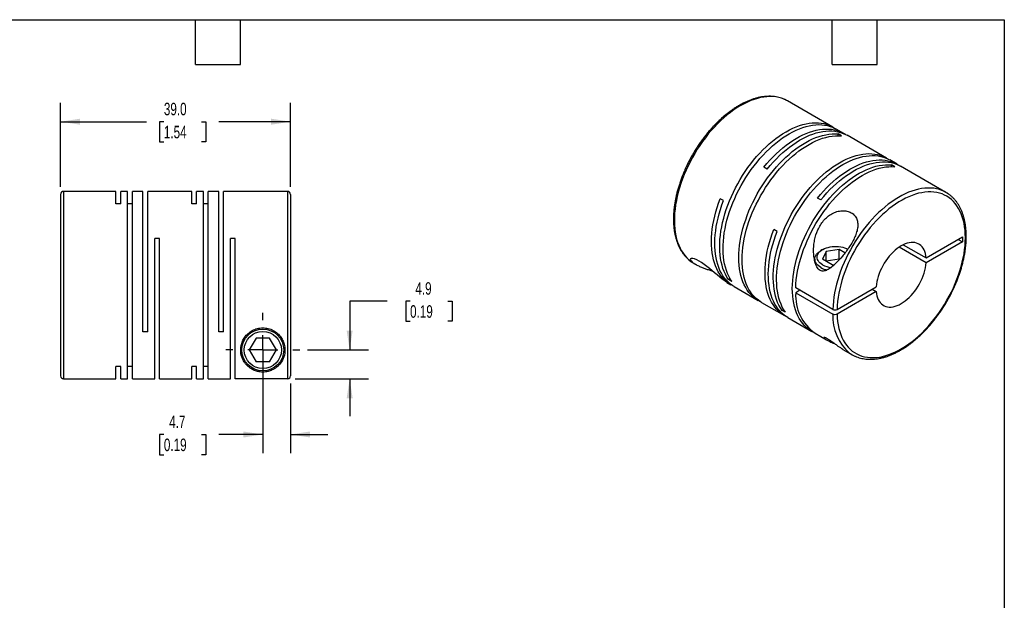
# Model space of a CAD drawing. Header units: millimetres. Extents: x 6 to 273, y 6 to 210.
# Tile 3 of 3: x 106 to 273, y 111 to 210. Entities that reach past the tile are written whole.
import ezdxf

# ---------------------------------------------------------------- set-up
doc = ezdxf.new("R2010")
doc.units = ezdxf.units.MM
doc.linetypes.add('SLD-Center', pattern=[19.05, 15.24, -1.27, 1.27, -1.27])
doc.linetypes.add('SLD-Solid', pattern=[0])
doc.layers.add('CENTER', color=40, linetype='SLD-Center')
doc.layers.add('DIMENSIONS', color=140, linetype='SLD-Solid', lineweight=25)
doc.layers.add('TEXT', color=140, linetype='SLD-Solid', lineweight=25)
doc.styles.add('SLDTEXTSTYLE0', font='TXT', dxfattribs={"width": 0.7})
doc.dimstyles.new('SLDDIMSTYLE0', dxfattribs={"dimtxt": 2.158008, "dimasz": 3.302, "dimexe": 0, "dimexo": 0.0625, "dimgap": 0.539502, "dimtad": 0, "dimtih": 1, "dimtoh": 1, "dimdec": 1, "dimrnd": 1e-09, "dimzin": 12, "dimdsep": 46, "dimtxsty": 'SLDTEXTSTYLE0', "dimsah": 1, "dimcen": 0.09, "dimadec": 0, "dimazin": 3, "dimtfac": 1, "dimtdec": 1, "dimtmove": 0, "dimatfit": 0, "dimfxl": 0, "dimfrac": 2, "dimtolj": 1, "dimtzin": 12, "dimarcsym": 0})
doc.dimstyles.new('SLDDIMSTYLE4', dxfattribs={"dimtxt": 2.158008, "dimasz": 3.302, "dimexe": 0, "dimexo": 0.0625, "dimgap": 0.539502, "dimtad": 0, "dimtih": 1, "dimtoh": 1, "dimdec": 1, "dimrnd": 1e-09, "dimzin": 4, "dimdsep": 46, "dimtxsty": 'SLDTEXTSTYLE0', "dimsah": 1, "dimcen": 0.09, "dimadec": 0, "dimazin": 1, "dimtfac": 1, "dimtdec": 1, "dimtofl": 0, "dimtmove": 0, "dimatfit": 3, "dimfxl": 0, "dimfrac": 2, "dimtolj": 1, "dimtzin": 12, "dimarcsym": 0})

# ---------------------------------------------------------------- blocks, each defined once
blk = doc.blocks.new('_D_5')
at = {"layer": 'DIMENSIONS'}
for p, q in [((147.3, 152.24), (147.3, 135.99)), ((152, 147.85), (152, 135.99)), ((130.52, 139.17), (129.79, 139.17)), ((129.79, 139.17), (129.79, 135.74)), ((136.93, 139.17), (137.66, 139.17)), ((137.66, 139.17), (137.66, 135.74)), ((147.3, 139.17), (139.86, 139.17)), ((152, 139.17), (158.35, 139.17)), ((129.79, 135.74), (130.52, 135.74)), ((137.66, 135.74), (136.93, 135.74))]:
    blk.add_line(p, q, dxfattribs=at)
for points in [[(147.3, 139.17), (144, 139.68), (144, 138.66)], [(152, 139.17), (155.31, 138.66), (155.31, 139.68)]]:
    blk.add_solid(points, dxfattribs=at)
at = {"layer": 'DIMENSIONS', "char_height": 2.117, "attachment_point": 1, "style": 'SLDTEXTSTYLE0'}
for s, insert in [('4.7', (131.42, 142.38)), ('0.19', (130.52, 138.47))]:
    blk.add_mtext(s, dxfattribs=dict(at, insert=insert))
blk = doc.blocks.new('_D_6')
at = {"layer": 'DIMENSIONS'}
for p, q in [((168.38, 161.8), (162.03, 161.8)), ((162.03, 161.8), (162.03, 153.51)), ((172.27, 161.8), (171.55, 161.8)), ((171.55, 161.8), (171.55, 158.37)), ((178.69, 161.8), (179.41, 161.8)), ((179.41, 161.8), (179.41, 158.37)), ((171.55, 158.37), (172.27, 158.37)), ((179.41, 158.37), (178.69, 158.37)), ((154.86, 153.51), (165.21, 153.51)), ((152.77, 148.62), (165.21, 148.62)), ((162.03, 148.62), (162.03, 142.27))]:
    blk.add_line(p, q, dxfattribs=at)
for points in [[(162.03, 153.51), (162.54, 156.81), (161.52, 156.81)], [(162.03, 148.62), (161.52, 145.31), (162.54, 145.31)]]:
    blk.add_solid(points, dxfattribs=at)
at = {"layer": 'DIMENSIONS', "char_height": 2.117, "attachment_point": 1, "style": 'SLDTEXTSTYLE0'}
for s, insert in [('4.9', (173.17, 165.01)), ('0.19', (172.27, 161.1))]:
    blk.add_mtext(s, dxfattribs=dict(at, insert=insert))
blk = doc.blocks.new('_D_7')
at = {"layer": 'DIMENSIONS'}
for p, q in [((113, 181.18), (113, 195.42)), ((152, 181.18), (152, 195.42)), ((113, 192.24), (127.59, 192.24)), ((130.52, 192.24), (129.79, 192.24)), ((129.79, 192.24), (129.79, 188.81)), ((136.93, 192.24), (137.66, 192.24)), ((137.66, 192.24), (137.66, 188.81)), ((152, 192.24), (139.86, 192.24)), ((129.79, 188.81), (130.52, 188.81)), ((137.66, 188.81), (136.93, 188.81))]:
    blk.add_line(p, q, dxfattribs=at)
for points in [[(113, 192.24), (116.31, 191.73), (116.31, 192.75)], [(152, 192.24), (148.7, 192.75), (148.7, 191.73)]]:
    blk.add_solid(points, dxfattribs=at)
at = {"layer": 'DIMENSIONS', "char_height": 2.117, "attachment_point": 1, "style": 'SLDTEXTSTYLE0'}
for s, insert in [('39.0', (130.52, 195.45)), ('1.54', (130.52, 191.54))]:
    blk.add_mtext(s, dxfattribs=dict(at, insert=insert))
blk = doc.blocks.new('SW_CENTERMARKSYMBOL_2')
at = {"layer": 'CENTER', "color": 0}
for p, q in [((0, 5.08), (0, 6.29)), ((0, 0), (0, 2.54)), ((-5.08, 0), (-6.29, 0)), ((0, 0), (-2.54, 0)), ((0, 0), (0, -2.54)), ((0, 0), (2.54, 0)), ((5.08, 0), (6.29, 0)), ((0, -5.08), (0, -6.29))]:
    blk.add_line(p, q, dxfattribs=at)

msp = doc.modelspace()

# ---------------------------------------------------------------- linework, layer by layer
for p, q in [((243.98, 191.32), (236.28, 195.76)), ((245.82, 190.26), (244.54, 190.99)), ((245.42, 189.85), (244.85, 190.17)), ((244.85, 189.87), (244.85, 190.17)), ((253.06, 186.08), (246.38, 189.93)), ((254.9, 185.02), (253.62, 185.75)), ((232.85, 184.2), (232.28, 184.53)), ((254.5, 184.6), (253.93, 184.93)), ((253.93, 184.63), (253.93, 184.93)), ((263.16, 180.25), (255.46, 184.69)), ((122.4, 180.41), (113.5, 180.41)), ((113.5, 180.41), (113.5, 148.61)), ((122.4, 178.31), (122.4, 180.41)), ((124.38, 180.41), (123.2, 180.41)), ((123.2, 178.31), (123.2, 180.41)), ((124.38, 148.61), (124.38, 180.41)), ((126.98, 180.41), (125.18, 180.41)), ((125.18, 148.61), (125.18, 180.41)), ((126.98, 156.61), (126.98, 180.41)), ((135.24, 180.41), (127.78, 180.41)), ((127.78, 156.61), (127.78, 180.41)), ((135.24, 178.31), (135.24, 180.41)), ((137.22, 180.41), (136.04, 180.41)), ((136.04, 178.31), (136.04, 180.41)), ((137.22, 148.61), (137.22, 180.41)), ((139.82, 180.41), (138.02, 180.41)), ((138.02, 148.61), (138.02, 180.41)), ((139.82, 156.61), (139.82, 180.41)), ((151.5, 180.41), (140.62, 180.41)), ((140.62, 156.61), (140.62, 180.41)), ((151.5, 180.41), (151.5, 148.62)), ((113, 179.91), (113, 149.11)), ((152, 179.91), (152, 149.12)), ((225.44, 178.85), (224.87, 179.18)), ((241.93, 178.96), (241.36, 179.29)), ((123.2, 178.31), (122.4, 178.31)), ((125.18, 178.31), (124.38, 178.31)), ((136.04, 178.31), (135.24, 178.31)), ((138.02, 178.31), (137.22, 178.31)), ((234.52, 173.61), (233.95, 173.93)), ((129.76, 172.41), (128.96, 172.41)), ((128.96, 148.61), (128.96, 172.41)), ((129.76, 148.61), (129.76, 172.41)), ((142.6, 172.41), (141.8, 172.41)), ((141.8, 148.61), (141.8, 172.41)), ((142.6, 148.62), (142.6, 172.41)), ((259.79, 169.12), (265.95, 172.68)), ((265.25, 172.28), (265.95, 171.87)), ((265.95, 172.68), (265.95, 171.87)), ((242.23, 170.54), (241.95, 170.38)), ((245.06, 170.54), (242.82, 170.2)), ((246.03, 169.98), (245.06, 170.54)), ((245.06, 168.91), (245.06, 170.54)), ((259.79, 168.31), (255.2, 170.95)), ((255.91, 171.36), (259.79, 169.12)), ((265.95, 171.87), (259.79, 168.31)), ((240.91, 168.93), (240.91, 168.58)), ((242.82, 170.2), (242.23, 168.91)), ((243.86, 167.97), (242.23, 168.91)), ((242.82, 168.57), (242.82, 170.2)), ((245.06, 168.91), (242.83, 168.57)), ((245.11, 168.88), (245.06, 168.91)), ((220.39, 168.22), (220.72, 168.03)), ((243.86, 167.97), (244.29, 168.03)), ((226.27, 165.47), (226.53, 165.62)), ((226.84, 165.14), (226.27, 165.47)), ((226, 164.98), (226.68, 164.59)), ((227.25, 164.26), (231.32, 161.91)), ((243.97, 160.4), (237.67, 164.03)), ((244.68, 160.4), (251.33, 164.24)), ((250.62, 163.83), (251.33, 163.43)), ((238.38, 163.63), (237.67, 163.22)), ((237.67, 163.22), (243.97, 159.58)), ((251.33, 163.43), (244.68, 159.58)), ((231.88, 161.58), (235.76, 159.35)), ((235.35, 160.23), (235.61, 160.38)), ((235.92, 159.9), (235.35, 160.23)), ((236.32, 159.02), (240.4, 156.67)), ((127.78, 156.61), (126.98, 156.61)), ((140.62, 156.61), (139.82, 156.61)), ((146.15, 155.51), (145, 153.51)), ((148.46, 155.51), (146.15, 155.51)), ((149.61, 153.51), (148.46, 155.51)), ((240.96, 156.34), (242.89, 155.23)), ((145, 153.51), (146.15, 151.51)), ((148.46, 151.51), (149.61, 153.51)), ((245.69, 153.61), (247.26, 152.71)), ((123.2, 150.71), (122.4, 150.71)), ((122.4, 148.61), (122.4, 150.71)), ((123.2, 148.61), (123.2, 150.71)), ((125.18, 150.71), (124.38, 150.71)), ((136.04, 150.71), (135.24, 150.71)), ((135.24, 148.61), (135.24, 150.71)), ((136.04, 148.61), (136.04, 150.71)), ((138.02, 150.71), (137.22, 150.71)), ((148.46, 151.51), (146.15, 151.51)), ((151.5, 148.62), (142.6, 148.62)), ((113.5, 148.61), (122.4, 148.61)), ((123.2, 148.61), (124.38, 148.61)), ((125.18, 148.61), (128.96, 148.61)), ((129.76, 148.61), (135.24, 148.61)), ((136.04, 148.61), (137.22, 148.61)), ((138.02, 148.61), (141.8, 148.61))]:
    msp.add_line(p, q)
at = {"flags": 128}
for points in [[(235.84, 195.99), (235.7, 196.05), (235.25, 196.22), (234.79, 196.35), (234.32, 196.44), (233.82, 196.49), (233.32, 196.51), (232.8, 196.48), (232.26, 196.42), (231.72, 196.33), (231.17, 196.19), (230.61, 196.02), (230.05, 195.81), (229.48, 195.57), (228.91, 195.29), (228.34, 194.97), (227.76, 194.63), (227.19, 194.25), (226.62, 193.83), (226.06, 193.39), (225.5, 192.92), (224.95, 192.42), (224.41, 191.89), (223.88, 191.33), (223.36, 190.76), (222.85, 190.16), (222.36, 189.53), (221.88, 188.89), (221.42, 188.23), (220.97, 187.56), (220.55, 186.86), (220.15, 186.16), (219.77, 185.45), (219.41, 184.72), (219.07, 183.99), (218.76, 183.26), (218.47, 182.52), (218.21, 181.78), (217.97, 181.04), (217.76, 180.3), (217.58, 179.57), (217.43, 178.85), (217.3, 178.13), (217.21, 177.42), (217.14, 176.72), (217.1, 176.04), (217.09, 175.37), (217.11, 174.72), (217.16, 174.09), (217.24, 173.48), (217.35, 172.89), (217.48, 172.33), (217.65, 171.79), (217.84, 171.28), (218.06, 170.79), (218.3, 170.34), (218.58, 169.91), (218.87, 169.52), (219.2, 169.15), (219.54, 168.83), (219.91, 168.53), (219.97, 168.49)], [(236.28, 195.76), (236.12, 195.85), (235.84, 195.99)], [(226.27, 165.47), (226, 165.89), (225.75, 166.35), (225.53, 166.83), (225.34, 167.35), (225.18, 167.89), (225.04, 168.45), (224.93, 169.04), (224.86, 169.65), (224.81, 170.28), (224.79, 170.93), (224.8, 171.6), (224.83, 172.28), (224.9, 172.98), (225, 173.68), (225.12, 174.4), (225.27, 175.13), (225.46, 175.86), (225.66, 176.6), (225.9, 177.34), (226.16, 178.08), (226.45, 178.82), (226.76, 179.55), (227.1, 180.28), (227.46, 181), (227.84, 181.72), (228.24, 182.42), (228.67, 183.11), (229.11, 183.79), (229.57, 184.45), (230.05, 185.09), (230.54, 185.71), (231.05, 186.31), (231.57, 186.89), (232.1, 187.45), (232.64, 187.97), (233.19, 188.48), (233.75, 188.95), (234.32, 189.39), (234.88, 189.8), (235.46, 190.19), (236.03, 190.53), (236.6, 190.85), (237.17, 191.13), (237.74, 191.37), (238.31, 191.58), (238.86, 191.75), (239.42, 191.89), (239.96, 191.98), (240.49, 192.04), (241.01, 192.06), (241.52, 192.05), (242.01, 192), (242.49, 191.91), (242.95, 191.78), (243.39, 191.61), (243.81, 191.41), (244.22, 191.17), (244.26, 191.15)], [(226.84, 165.14), (226.57, 165.57), (226.32, 166.02), (226.1, 166.51), (225.91, 167.02), (225.74, 167.56), (225.61, 168.12), (225.5, 168.71), (225.42, 169.32), (225.37, 169.95), (225.35, 170.6), (225.36, 171.27), (225.4, 171.95), (225.47, 172.65), (225.56, 173.36), (225.69, 174.08), (225.84, 174.8), (226.02, 175.53), (226.23, 176.27), (226.47, 177.01), (226.73, 177.75), (227.02, 178.49), (227.33, 179.22), (227.66, 179.95), (228.02, 180.68), (228.41, 181.39), (228.81, 182.1), (229.23, 182.79), (229.68, 183.46), (230.14, 184.12), (230.61, 184.76), (231.11, 185.39), (231.61, 185.99), (232.13, 186.57), (232.67, 187.12), (233.21, 187.65), (233.76, 188.15), (234.32, 188.62), (234.88, 189.07), (235.45, 189.48), (236.02, 189.86), (236.59, 190.21), (237.17, 190.52), (237.74, 190.8), (238.31, 191.04), (238.87, 191.25), (239.43, 191.42), (239.98, 191.56), (240.52, 191.66), (241.06, 191.72), (241.58, 191.74), (242.08, 191.72), (242.58, 191.67), (243.05, 191.58), (243.51, 191.45), (243.96, 191.29), (244.38, 191.08), (244.54, 190.99)], [(232.28, 184.53), (232.79, 185.14), (233.3, 185.72), (233.83, 186.28), (234.37, 186.81), (234.92, 187.32), (235.48, 187.8), (236.04, 188.25), (236.61, 188.66), (237.18, 189.05), (237.75, 189.41), (238.33, 189.73), (238.9, 190.01), (239.47, 190.26), (240.03, 190.48), (240.59, 190.66), (241.15, 190.8), (241.69, 190.9), (242.22, 190.97), (242.75, 191), (243.26, 190.99), (243.75, 190.95), (244.23, 190.86), (244.7, 190.74), (245.14, 190.59), (245.57, 190.39), (245.98, 190.16), (246.09, 190.09)], [(232.85, 184.2), (233.35, 184.81), (233.87, 185.39), (234.4, 185.95), (234.94, 186.49), (235.49, 186.99), (236.05, 187.47), (236.61, 187.92), (237.18, 188.34), (237.75, 188.73), (238.32, 189.08), (238.89, 189.4), (239.47, 189.69), (240.03, 189.94), (240.6, 190.15), (241.16, 190.33), (241.71, 190.47), (242.26, 190.58), (242.79, 190.65), (243.31, 190.68), (243.82, 190.67), (244.32, 190.62), (244.8, 190.54), (245.26, 190.42), (245.71, 190.26), (246.14, 190.07), (246.38, 189.93)], [(231.61, 161.76), (231.56, 161.78), (231.16, 162.01), (230.77, 162.27), (230.41, 162.57), (230.06, 162.91), (229.75, 163.28), (229.45, 163.68), (229.19, 164.11), (228.95, 164.57), (228.73, 165.06), (228.55, 165.58), (228.39, 166.13), (228.26, 166.69), (228.16, 167.29), (228.08, 167.9), (228.04, 168.54), (228.02, 169.19), (228.04, 169.86), (228.08, 170.55), (228.16, 171.24), (228.26, 171.95), (228.39, 172.67), (228.55, 173.4), (228.73, 174.14), (228.95, 174.87), (229.19, 175.61), (229.45, 176.35), (229.75, 177.09), (230.06, 177.83), (230.41, 178.55), (230.77, 179.28), (231.16, 179.99), (231.56, 180.69), (231.99, 181.38), (232.44, 182.05), (232.9, 182.71), (233.38, 183.35), (233.88, 183.96), (234.39, 184.56), (234.91, 185.13), (235.44, 185.68), (235.99, 186.21), (236.54, 186.7), (237.1, 187.17), (237.67, 187.61), (238.24, 188.01), (238.81, 188.39), (239.38, 188.73), (239.95, 189.04), (240.52, 189.31), (241.09, 189.54), (241.66, 189.75), (242.21, 189.91), (242.76, 190.04), (243.3, 190.13), (243.83, 190.18), (244.35, 190.2), (244.85, 190.17)], [(231.88, 161.58), (231.72, 161.68), (231.34, 161.95), (230.97, 162.25), (230.63, 162.58), (230.31, 162.95), (230.02, 163.35), (229.75, 163.78), (229.51, 164.25), (229.3, 164.74), (229.11, 165.25), (228.95, 165.8), (228.82, 166.37), (228.72, 166.96), (228.65, 167.58), (228.6, 168.21), (228.59, 168.86), (228.6, 169.53), (228.65, 170.22), (228.72, 170.92), (228.82, 171.63), (228.95, 172.35), (229.11, 173.08), (229.3, 173.81), (229.51, 174.55), (229.75, 175.29), (230.02, 176.03), (230.31, 176.76), (230.63, 177.5), (230.97, 178.23), (231.34, 178.95), (231.72, 179.66), (232.13, 180.36), (232.56, 181.05), (233, 181.72), (233.47, 182.38), (233.95, 183.02), (234.44, 183.64), (234.95, 184.23), (235.48, 184.81), (236.01, 185.36), (236.55, 185.88), (237.11, 186.38), (237.67, 186.84), (238.23, 187.28), (238.8, 187.69), (239.37, 188.06), (239.95, 188.4), (240.52, 188.71), (241.09, 188.98), (241.66, 189.22), (242.22, 189.42), (242.78, 189.58), (243.33, 189.71), (243.87, 189.8), (244.4, 189.85), (244.91, 189.87), (245.42, 189.85)], [(235.35, 160.23), (235.08, 160.65), (234.83, 161.11), (234.61, 161.59), (234.42, 162.1), (234.26, 162.64), (234.12, 163.21), (234.01, 163.8), (233.94, 164.41), (233.89, 165.04), (233.87, 165.69), (233.87, 166.36), (233.91, 167.04), (233.98, 167.73), (234.08, 168.44), (234.2, 169.16), (234.35, 169.89), (234.54, 170.62), (234.74, 171.36), (234.98, 172.1), (235.24, 172.84), (235.53, 173.57), (235.84, 174.31), (236.18, 175.04), (236.54, 175.76), (236.92, 176.48), (237.32, 177.18), (237.75, 177.87), (238.19, 178.55), (238.65, 179.21), (239.13, 179.85), (239.62, 180.47), (240.13, 181.07), (240.65, 181.65), (241.18, 182.21), (241.72, 182.73), (242.27, 183.23), (242.83, 183.71), (243.39, 184.15), (243.96, 184.56), (244.54, 184.94), (245.11, 185.29), (245.68, 185.61), (246.25, 185.88), (246.82, 186.13), (247.39, 186.34), (247.94, 186.51), (248.49, 186.64), (249.04, 186.74), (249.57, 186.8), (250.09, 186.82), (250.6, 186.81), (251.09, 186.75), (251.57, 186.66), (252.03, 186.54), (252.47, 186.37), (252.89, 186.17), (253.3, 185.93), (253.34, 185.91)], [(235.92, 159.9), (235.64, 160.32), (235.4, 160.78), (235.18, 161.27), (234.99, 161.78), (234.82, 162.32), (234.69, 162.88), (234.58, 163.47), (234.5, 164.08), (234.45, 164.71), (234.43, 165.36), (234.44, 166.03), (234.48, 166.71), (234.55, 167.41), (234.64, 168.12), (234.77, 168.83), (234.92, 169.56), (235.1, 170.29), (235.31, 171.03), (235.54, 171.77), (235.81, 172.51), (236.09, 173.25), (236.41, 173.98), (236.74, 174.71), (237.1, 175.44), (237.49, 176.15), (237.89, 176.85), (238.31, 177.54), (238.75, 178.22), (239.22, 178.88), (239.69, 179.52), (240.19, 180.15), (240.69, 180.75), (241.21, 181.32), (241.75, 181.88), (242.29, 182.41), (242.84, 182.91), (243.4, 183.38), (243.96, 183.82), (244.53, 184.24), (245.1, 184.62), (245.67, 184.97), (246.25, 185.28), (246.82, 185.56), (247.39, 185.8), (247.95, 186.01), (248.51, 186.18), (249.06, 186.32), (249.6, 186.41), (250.13, 186.47), (250.65, 186.5), (251.16, 186.48), (251.65, 186.43), (252.13, 186.34), (252.59, 186.21), (253.04, 186.04), (253.46, 185.84), (253.62, 185.75)], [(241.36, 179.29), (241.87, 179.9), (242.38, 180.48), (242.91, 181.04), (243.45, 181.57), (244, 182.08), (244.56, 182.56), (245.12, 183), (245.69, 183.42), (246.26, 183.81), (246.83, 184.16), (247.41, 184.49), (247.98, 184.77), (248.55, 185.02), (249.11, 185.24), (249.67, 185.42), (250.23, 185.56), (250.77, 185.66), (251.3, 185.73), (251.83, 185.76), (252.34, 185.75), (252.83, 185.71), (253.31, 185.62), (253.78, 185.5), (254.22, 185.35), (254.65, 185.15), (255.06, 184.92), (255.17, 184.85)], [(241.93, 178.96), (242.43, 179.57), (242.95, 180.15), (243.48, 180.71), (244.02, 181.24), (244.57, 181.75), (245.12, 182.23), (245.69, 182.68), (246.26, 183.1), (246.83, 183.48), (247.4, 183.84), (247.97, 184.16), (248.54, 184.44), (249.11, 184.7), (249.68, 184.91), (250.24, 185.09), (250.79, 185.23), (251.34, 185.34), (251.87, 185.4), (252.39, 185.43), (252.9, 185.43), (253.4, 185.38), (253.88, 185.3), (254.34, 185.18), (254.79, 185.02), (255.22, 184.82), (255.46, 184.69)], [(240.69, 156.51), (240.64, 156.54), (240.24, 156.77), (239.85, 157.03), (239.49, 157.33), (239.14, 157.67), (238.83, 158.04), (238.53, 158.44), (238.27, 158.87), (238.03, 159.33), (237.81, 159.82), (237.63, 160.34), (237.47, 160.88), (237.34, 161.45), (237.24, 162.05), (237.16, 162.66), (237.12, 163.3), (237.1, 163.95), (237.12, 164.62), (237.16, 165.3), (237.24, 166), (237.34, 166.71), (237.47, 167.43), (237.63, 168.16), (237.81, 168.89), (238.03, 169.63), (238.27, 170.37), (238.53, 171.11), (238.83, 171.85), (239.14, 172.58), (239.49, 173.31), (239.85, 174.03), (240.24, 174.75), (240.64, 175.45), (241.07, 176.14), (241.52, 176.81), (241.98, 177.47), (242.46, 178.1), (242.96, 178.72), (243.47, 179.32), (243.99, 179.89), (244.52, 180.44), (245.07, 180.96), (245.62, 181.46), (246.18, 181.93), (246.74, 182.36), (247.31, 182.77), (247.89, 183.15), (248.46, 183.49), (249.03, 183.79), (249.6, 184.07), (250.17, 184.3), (250.73, 184.5), (251.29, 184.67), (251.84, 184.8), (252.38, 184.89), (252.91, 184.94), (253.43, 184.95), (253.93, 184.93)], [(237.67, 164.03), (237.71, 164.72), (237.77, 165.42), (237.86, 166.13), (237.98, 166.86), (238.14, 167.59), (238.31, 168.33), (238.52, 169.07), (238.76, 169.82), (239.02, 170.57), (239.31, 171.31), (239.62, 172.05), (239.96, 172.79), (240.32, 173.52), (240.7, 174.24), (241.11, 174.95), (241.54, 175.65), (241.98, 176.34), (242.45, 177), (242.93, 177.65), (243.43, 178.28), (243.94, 178.89), (244.46, 179.47), (245, 180.03), (245.55, 180.56), (246.11, 181.06), (246.67, 181.54), (247.24, 181.99), (247.81, 182.4), (248.39, 182.78), (248.97, 183.13), (249.55, 183.44), (250.13, 183.72), (250.7, 183.96), (251.27, 184.17), (251.83, 184.34), (252.39, 184.47), (252.93, 184.56), (253.47, 184.61), (253.99, 184.63), (254.5, 184.6)], [(262.68, 180.49), (262.48, 180.58), (262.04, 180.73), (261.57, 180.86), (261.09, 180.94), (260.6, 180.98), (260.09, 180.99), (259.56, 180.96), (259.03, 180.9), (258.49, 180.79), (257.93, 180.65), (257.38, 180.47), (256.81, 180.26), (256.24, 180), (255.67, 179.72), (255.1, 179.4), (254.52, 179.04), (253.95, 178.66), (253.38, 178.24), (252.82, 177.79), (252.26, 177.31), (251.72, 176.81), (251.17, 176.27), (250.65, 175.71), (250.13, 175.13), (249.62, 174.53), (249.13, 173.9), (248.66, 173.25), (248.2, 172.59), (247.76, 171.91), (247.34, 171.22), (246.94, 170.51), (246.57, 169.8), (246.21, 169.07), (245.88, 168.34), (245.57, 167.61), (245.29, 166.87), (245.03, 166.13), (244.8, 165.39), (244.6, 164.65), (244.42, 163.92), (244.27, 163.2), (244.15, 162.48), (244.06, 161.77), (244, 161.08), (243.97, 160.4)], [(226.97, 164.43), (226.95, 164.44), (226.53, 164.67), (226.14, 164.94), (225.78, 165.24), (225.43, 165.58), (225.11, 165.95), (224.81, 166.36), (224.55, 166.79), (224.3, 167.26), (224.09, 167.76), (223.9, 168.28), (223.74, 168.83), (223.61, 169.41), (223.51, 170.01), (223.44, 170.63), (223.4, 171.27), (223.39, 171.93), (223.4, 172.61), (223.45, 173.31), (223.53, 174.01), (223.64, 174.73), (223.77, 175.46), (223.94, 176.2), (224.13, 176.94), (224.35, 177.68), (224.6, 178.43), (224.87, 179.18)], [(227.25, 164.26), (227.01, 164.41), (226.62, 164.68), (226.26, 164.99), (225.93, 165.33), (225.61, 165.71), (225.33, 166.11), (225.07, 166.55), (224.83, 167.02), (224.62, 167.51), (224.44, 168.04), (224.29, 168.59), (224.16, 169.16), (224.07, 169.76), (224, 170.38), (223.96, 171.01), (223.95, 171.67), (223.97, 172.35), (224.02, 173.03), (224.1, 173.73), (224.21, 174.45), (224.34, 175.17), (224.51, 175.9), (224.7, 176.63), (224.92, 177.37), (225.17, 178.11), (225.44, 178.85)], [(244.68, 159.58), (244.71, 158.95), (244.77, 158.34), (244.86, 157.75), (244.98, 157.18), (245.13, 156.64), (245.31, 156.12), (245.51, 155.63), (245.74, 155.17), (246, 154.74), (246.28, 154.34), (246.59, 153.97), (246.92, 153.63), (247.27, 153.33), (247.65, 153.07), (248.05, 152.83), (248.47, 152.64), (248.91, 152.48), (249.36, 152.36), (249.83, 152.27), (250.32, 152.23), (250.82, 152.22), (251.34, 152.25), (251.86, 152.31), (252.4, 152.42), (252.94, 152.56), (253.49, 152.74), (254.05, 152.95), (254.61, 153.2), (255.17, 153.48), (255.74, 153.8), (256.3, 154.16), (256.86, 154.54), (257.42, 154.96), (257.97, 155.41), (258.52, 155.88), (259.06, 156.39), (259.59, 156.92), (260.11, 157.47), (260.61, 158.05), (261.11, 158.66), (261.58, 159.28), (262.05, 159.92), (262.49, 160.58), (262.92, 161.25), (263.32, 161.94), (263.71, 162.64), (264.07, 163.34), (264.41, 164.06), (264.73, 164.78), (265.02, 165.51), (265.29, 166.24), (265.53, 166.96), (265.74, 167.69), (265.93, 168.41), (266.09, 169.13), (266.22, 169.84), (266.32, 170.54), (266.39, 171.23), (266.43, 171.9), (266.45, 172.56), (266.43, 173.2), (266.39, 173.83), (266.32, 174.43), (266.22, 175.01), (266.09, 175.57), (265.93, 176.11), (265.74, 176.61), (265.53, 177.09), (265.29, 177.54), (265.02, 177.96), (264.73, 178.35), (264.41, 178.71), (264.07, 179.03), (263.71, 179.32), (263.32, 179.58), (262.92, 179.79), (262.49, 179.98), (262.05, 180.12), (261.58, 180.23), (261.11, 180.3), (260.61, 180.33), (260.11, 180.33), (259.59, 180.28), (259.06, 180.2), (258.52, 180.09), (257.97, 179.93), (257.42, 179.74), (256.86, 179.51), (256.3, 179.25), (255.74, 178.95), (255.17, 178.62), (254.61, 178.25), (254.05, 177.86), (253.49, 177.43), (252.94, 176.97), (252.4, 176.48), (251.86, 175.97), (251.34, 175.43), (250.82, 174.86), (250.32, 174.27), (249.83, 173.66), (249.36, 173.04), (248.91, 172.39), (248.47, 171.72), (248.05, 171.05), (247.65, 170.35), (247.27, 169.65), (246.92, 168.94), (246.59, 168.22), (246.28, 167.5), (246, 166.77), (245.74, 166.04), (245.51, 165.31), (245.31, 164.59), (245.13, 163.87), (244.98, 163.15), (244.86, 162.45), (244.77, 161.75), (244.71, 161.07), (244.68, 160.4)], [(236.05, 159.19), (235.92, 159.26), (235.52, 159.49), (235.14, 159.77), (234.78, 160.07), (234.44, 160.42), (234.13, 160.79), (233.84, 161.2), (233.58, 161.63), (233.34, 162.1), (233.13, 162.6), (232.95, 163.12), (232.8, 163.67), (232.68, 164.25), (232.58, 164.84), (232.51, 165.46), (232.47, 166.1), (232.47, 166.76), (232.49, 167.43), (232.54, 168.12), (232.61, 168.82), (232.72, 169.53), (232.86, 170.25), (233.02, 170.98), (233.21, 171.72), (233.43, 172.46), (233.68, 173.2), (233.95, 173.93)], [(236.32, 159.02), (236.08, 159.17), (235.7, 159.44), (235.34, 159.75), (235.01, 160.09), (234.69, 160.46), (234.41, 160.87), (234.14, 161.31), (233.91, 161.78), (233.7, 162.27), (233.52, 162.8), (233.37, 163.35), (233.24, 163.92), (233.15, 164.52), (233.08, 165.14), (233.04, 165.77), (233.03, 166.43), (233.05, 167.1), (233.1, 167.79), (233.18, 168.49), (233.29, 169.21), (233.42, 169.93), (233.59, 170.66), (233.78, 171.39), (234, 172.13), (234.24, 172.87), (234.52, 173.61)], [(241.95, 167.48), (241.69, 167.65), (241.47, 167.83), (241.28, 168.02), (241.13, 168.22), (241.01, 168.43), (240.94, 168.65), (240.91, 168.87), (240.92, 169.1), (240.97, 169.32), (241.06, 169.53), (241.2, 169.74), (241.37, 169.94), (241.57, 170.13), (241.82, 170.3), (241.95, 170.38)], [(242.23, 167.97), (241.99, 168.13), (241.78, 168.29), (241.61, 168.48), (241.48, 168.67), (241.38, 168.87), (241.32, 169.07), (241.31, 169.28), (241.33, 169.49), (241.4, 169.69), (241.51, 169.89), (241.65, 170.08), (241.83, 170.26), (242.05, 170.43), (242.29, 170.58), (242.57, 170.71), (242.87, 170.83), (243.19, 170.92), (243.53, 170.99), (243.88, 171.04), (244.23, 171.07), (244.59, 171.07), (244.95, 171.05), (245.3, 171.01), (245.64, 170.94), (245.97, 170.85), (246.27, 170.74), (246.52, 170.63)], [(259.79, 169.12), (259.74, 169.5), (259.67, 169.86), (259.57, 170.19), (259.44, 170.49), (259.29, 170.76), (259.11, 171.01), (258.91, 171.22), (258.68, 171.4), (258.43, 171.54), (258.16, 171.65), (257.88, 171.72), (257.58, 171.75), (257.26, 171.75), (256.94, 171.7), (256.6, 171.63), (256.26, 171.51), (255.91, 171.36), (255.56, 171.17), (255.21, 170.96), (254.86, 170.7), (254.52, 170.42), (254.18, 170.11), (253.86, 169.78), (253.54, 169.42), (253.24, 169.04), (252.95, 168.64), (252.69, 168.22), (252.44, 167.79), (252.21, 167.35), (252.01, 166.91), (251.83, 166.46), (251.67, 166), (251.55, 165.55), (251.45, 165.11), (251.37, 164.67), (251.33, 164.24)], [(226, 164.98), (225.99, 164.99), (225.74, 165.14), (225.47, 165.33), (225.18, 165.54), (224.78, 165.87), (224.33, 166.24), (223.91, 166.6), (223.46, 166.98), (223.03, 167.34), (222.58, 167.7), (222.14, 168.03), (221.7, 168.33), (221.29, 168.59), (220.89, 168.79), (220.53, 168.95), (220.22, 169.04), (219.97, 169.05), (219.82, 168.99), (219.8, 168.86), (219.88, 168.69), (219.98, 168.57), (220.13, 168.43), (220.31, 168.29), (220.54, 168.14), (220.54, 168.14)], [(219.97, 168.49), (220.3, 168.27), (220.39, 168.22)], [(251.33, 163.43), (251.37, 163.05), (251.45, 162.7), (251.55, 162.37), (251.67, 162.06), (251.83, 161.79), (252.01, 161.54), (252.21, 161.33), (252.44, 161.15), (252.69, 161.01), (252.95, 160.9), (253.24, 160.83), (253.54, 160.8), (253.86, 160.8), (254.18, 160.85), (254.52, 160.92), (254.86, 161.04), (255.21, 161.19), (255.56, 161.38), (255.91, 161.6), (256.26, 161.85), (256.6, 162.13), (256.94, 162.44), (257.26, 162.77), (257.58, 163.13), (257.88, 163.51), (258.16, 163.91), (258.43, 164.33), (258.68, 164.76), (258.91, 165.2), (259.11, 165.64), (259.29, 166.09), (259.44, 166.55), (259.57, 167), (259.67, 167.44), (259.74, 167.88), (259.79, 168.31)]]:
    msp.add_lwpolyline(points, dxfattribs=at)
for radius in [3.55, 3.15]:
    msp.add_circle((147.3, 153.51), radius)
for centre, radius, start, end in [((113.5, 179.91), 0.5, 90, 180), ((151.5, 179.91), 0.5, 0, 90), ((260.5, 175.65), 5.31, 54.2729, 65.7393), ((244.05, 171.23), 4.3, 240.7031, 255.4706), ((244.22, 171.57), 4.11, 241.1284, 262.2744), ((245.53, 162.75), 7.87, 176.6008, 234.5218), ((252.05, 159.16), 8.09, 177.0282, 229.7081), ((249.91, 157.31), 5.31, 234.3463, 245.707), ((113.5, 149.11), 0.5, 180, 270)]:
    msp.add_arc(centre, radius, start, end)
for points, knots in [([(235.82, 196), (235.77, 196.02), (235.58, 196.11), (235.24, 196.23), (234.8, 196.37), (234.34, 196.46), (233.87, 196.52), (233.38, 196.55), (232.88, 196.55), (232.38, 196.51), (231.86, 196.44), (231.33, 196.33), (230.8, 196.19), (230.26, 196.02), (229.71, 195.81), (229.17, 195.57), (228.62, 195.3), (228.07, 195), (227.52, 194.66), (226.98, 194.3), (226.44, 193.91), (225.9, 193.5), (225.37, 193.05), (224.85, 192.58), (224.33, 192.09), (223.82, 191.57), (223.33, 191.03), (222.84, 190.47), (222.37, 189.9), (221.91, 189.3), (221.47, 188.69), (221.04, 188.06), (220.63, 187.42), (220.24, 186.76), (219.87, 186.1), (219.51, 185.42), (219.18, 184.74), (218.86, 184.05), (218.57, 183.35), (218.3, 182.66), (218.05, 181.96), (217.83, 181.26), (217.63, 180.56), (217.45, 179.87), (217.3, 179.18), (217.18, 178.5), (217.08, 177.82), (217.01, 177.15), (216.96, 176.5), (216.94, 175.86), (216.95, 175.23), (216.98, 174.61), (217.04, 174.01), (217.13, 173.43), (217.24, 172.87), (217.39, 172.33), (217.55, 171.82), (217.74, 171.32), (217.96, 170.85), (218.2, 170.41), (218.47, 170), (218.76, 169.61), (219.07, 169.25), (219.41, 168.93), (219.7, 168.68), (219.88, 168.55), (219.94, 168.51)], [0, 0, 0, 0, 0.005452, 0.020959, 0.036488, 0.052055, 0.067672, 0.083346, 0.099081, 0.114875, 0.130723, 0.146619, 0.162553, 0.178518, 0.194506, 0.210509, 0.226522, 0.242539, 0.258557, 0.274573, 0.290585, 0.306592, 0.322593, 0.338588, 0.354578, 0.370562, 0.386541, 0.402516, 0.418486, 0.434452, 0.450416, 0.466378, 0.482338, 0.498297, 0.514256, 0.530216, 0.546176, 0.562138, 0.578103, 0.59407, 0.610041, 0.626017, 0.641998, 0.657984, 0.673976, 0.689976, 0.705982, 0.721995, 0.738015, 0.754042, 0.770074, 0.786111, 0.802149, 0.818184, 0.834212, 0.850227, 0.866222, 0.882189, 0.898118, 0.914001, 0.929829, 0.945597, 0.961301, 0.976944, 0.992532, 1, 1, 1, 1]), ([(247.76, 152.46), (247.83, 152.42), (248.04, 152.32), (248.41, 152.2), (248.86, 152.08), (249.32, 151.99), (249.8, 151.94), (250.29, 151.92), (250.79, 151.93), (251.3, 151.98), (251.82, 152.06), (252.35, 152.18), (252.89, 152.32), (253.43, 152.51), (253.97, 152.72), (254.52, 152.97), (255.07, 153.25), (255.62, 153.56), (256.16, 153.9), (256.71, 154.27), (257.25, 154.67), (257.78, 155.09), (258.31, 155.54), (258.83, 156.02), (259.35, 156.52), (259.85, 157.04), (260.34, 157.58), (260.82, 158.15), (261.29, 158.73), (261.75, 159.33), (262.18, 159.95), (262.61, 160.58), (263.01, 161.23), (263.4, 161.89), (263.77, 162.55), (264.12, 163.23), (264.45, 163.92), (264.76, 164.61), (265.05, 165.3), (265.31, 166), (265.55, 166.7), (265.77, 167.4), (265.96, 168.09), (266.13, 168.79), (266.27, 169.47), (266.39, 170.15), (266.48, 170.83), (266.55, 171.49), (266.59, 172.14), (266.6, 172.78), (266.59, 173.41), (266.54, 174.02), (266.48, 174.61), (266.38, 175.19), (266.26, 175.74), (266.11, 176.28), (265.94, 176.79), (265.74, 177.28), (265.52, 177.74), (265.27, 178.17), (265, 178.58), (264.7, 178.96), (264.38, 179.31), (264.04, 179.62), (263.79, 179.83), (263.65, 179.93), (263.63, 179.94)], [0, 0, 0, 0, 0.008385, 0.023933, 0.039508, 0.055125, 0.070795, 0.086523, 0.102312, 0.118159, 0.134058, 0.150004, 0.165985, 0.181996, 0.198027, 0.214072, 0.230125, 0.246181, 0.262238, 0.278291, 0.29434, 0.310384, 0.326423, 0.342455, 0.358482, 0.374503, 0.39052, 0.406531, 0.422539, 0.438543, 0.454545, 0.470545, 0.486543, 0.502541, 0.518538, 0.534536, 0.550536, 0.566537, 0.582541, 0.598548, 0.614558, 0.630574, 0.646595, 0.662621, 0.678654, 0.694694, 0.71074, 0.726794, 0.742855, 0.758922, 0.774994, 0.79107, 0.807146, 0.823219, 0.839283, 0.855332, 0.871359, 0.887355, 0.903311, 0.919218, 0.935069, 0.950858, 0.966584, 0.982249, 0.997861, 1, 1, 1, 1]), ([(241.81, 167.02), (241.92, 166.96), (242.04, 166.92), (242.27, 166.89), (242.39, 166.89), (242.74, 166.95), (242.97, 167.06), (243.4, 167.31), (243.61, 167.46), (244.02, 167.79), (244.22, 167.97), (244.82, 168.54), (245.21, 168.97), (245.97, 169.88), (246.34, 170.36), (247.03, 171.39), (247.34, 171.92), (247.74, 172.75), (247.85, 173.04), (248.04, 173.6), (248.11, 173.88), (248.2, 174.43), (248.22, 174.7), (248.18, 175.23), (248.13, 175.47), (248, 175.82), (247.94, 175.93), (247.82, 176.14), (247.75, 176.24), (247.51, 176.51), (247.31, 176.67), (246.98, 176.86), (246.87, 176.91), (246.62, 177.01), (246.49, 177.05), (246.09, 177.13), (245.81, 177.15), (245.23, 177.12), (244.94, 177.07), (244.37, 176.9), (244.09, 176.78), (243.55, 176.48), (243.3, 176.31), (242.82, 175.91), (242.6, 175.69), (242.01, 174.98), (241.68, 174.44), (241.18, 173.32), (241, 172.73), (240.82, 171.82), (240.78, 171.52), (240.72, 170.91), (240.71, 170.6), (240.71, 169.99), (240.73, 169.68), (240.8, 169.07), (240.86, 168.76), (240.97, 168.32), (241.02, 168.18), (241.13, 167.9), (241.19, 167.76), (241.33, 167.5), (241.41, 167.38), (241.59, 167.17), (241.69, 167.09), (241.81, 167.02)], [0, 0, 0, 0, 0.015625, 0.015625, 0.03125, 0.03125, 0.0625, 0.0625, 0.09375, 0.09375, 0.125, 0.125, 0.1875, 0.1875, 0.25, 0.25, 0.3125, 0.3125, 0.34375, 0.34375, 0.375, 0.375, 0.40625, 0.40625, 0.4375, 0.4375, 0.453125, 0.453125, 0.46875, 0.46875, 0.5, 0.5, 0.515625, 0.515625, 0.53125, 0.53125, 0.5625, 0.5625, 0.59375, 0.59375, 0.625, 0.625, 0.65625, 0.65625, 0.6875, 0.6875, 0.75, 0.75, 0.8125, 0.8125, 0.84375, 0.84375, 0.875, 0.875, 0.90625, 0.90625, 0.9375, 0.9375, 0.953125, 0.953125, 0.96875, 0.96875, 0.984375, 0.984375, 1, 1, 1, 1]), ([(220.54, 168.14), (220.71, 168.04), (221.05, 167.84), (221.64, 167.57), (222.24, 167.34), (222.83, 167.14), (223.26, 167), (223.51, 166.93), (223.53, 166.93)], [0, 0, 0, 0, 0.226214, 0.456504, 0.63042, 0.804354, 0.983322, 1, 1, 1, 1]), ([(243.97, 160.4), (244.06, 160.35), (244.19, 160.32), (244.45, 160.32), (244.58, 160.35), (244.68, 160.4)], [0, 0, 0, 0, 0.5, 0.5, 1, 1, 1, 1]), ([(244.68, 159.58), (244.58, 159.53), (244.45, 159.5), (244.19, 159.5), (244.06, 159.53), (243.97, 159.58)], [0, 0, 0, 0, 0.5, 0.5, 1, 1, 1, 1]), ([(147.3, 149.76), (147.46, 149.76), (147.62, 149.77), (147.92, 149.81), (148.06, 149.83), (148.46, 149.93), (148.69, 150.02), (149.11, 150.21), (149.29, 150.32), (149.63, 150.56), (149.79, 150.69), (150.21, 151.11), (150.45, 151.43), (150.82, 152.13), (150.95, 152.52), (151.08, 153.37), (151.07, 153.82), (150.92, 154.53), (150.85, 154.77), (150.64, 155.24), (150.51, 155.47), (150.19, 155.92), (150, 156.13), (149.57, 156.51), (149.33, 156.68), (148.93, 156.89), (148.79, 156.96), (148.5, 157.07), (148.36, 157.11), (147.91, 157.22), (147.59, 157.26), (147.13, 157.26), (146.97, 157.25), (146.66, 157.21), (146.51, 157.18), (146.07, 157.06), (145.78, 156.95), (145.25, 156.66), (145.01, 156.49), (144.59, 156.11), (144.4, 155.89), (144.08, 155.45), (143.96, 155.22), (143.76, 154.75), (143.68, 154.51), (143.54, 153.81), (143.53, 153.35), (143.66, 152.51), (143.79, 152.13), (144.07, 151.6), (144.18, 151.43), (144.41, 151.11), (144.54, 150.97), (144.83, 150.69), (144.98, 150.56), (145.32, 150.32), (145.51, 150.21), (145.82, 150.06), (145.93, 150.02), (146.17, 149.93), (146.29, 149.9), (146.56, 149.83), (146.7, 149.8), (146.99, 149.77), (147.15, 149.76), (147.3, 149.76)], [0, 0, 0, 0, 0.015625, 0.015625, 0.03125, 0.03125, 0.0625, 0.0625, 0.09375, 0.09375, 0.125, 0.125, 0.1875, 0.1875, 0.25, 0.25, 0.3125, 0.3125, 0.34375, 0.34375, 0.375, 0.375, 0.40625, 0.40625, 0.4375, 0.4375, 0.453125, 0.453125, 0.46875, 0.46875, 0.5, 0.5, 0.515625, 0.515625, 0.53125, 0.53125, 0.5625, 0.5625, 0.59375, 0.59375, 0.625, 0.625, 0.65625, 0.65625, 0.6875, 0.6875, 0.75, 0.75, 0.8125, 0.8125, 0.84375, 0.84375, 0.875, 0.875, 0.90625, 0.90625, 0.9375, 0.9375, 0.953125, 0.953125, 0.96875, 0.96875, 0.984375, 0.984375, 1, 1, 1, 1]), ([(243.04, 155.41), (243, 155.44), (242.86, 155.52), (242.7, 155.59), (242.58, 155.62), (242.5, 155.63), (242.46, 155.61), (242.46, 155.56), (242.53, 155.47), (242.71, 155.34), (242.97, 155.18), (243.29, 155.02), (243.65, 154.85), (243.96, 154.72), (244.17, 154.63), (244.24, 154.59)], [0, 0, 0, 0, 0.033453, 0.107798, 0.156849, 0.207143, 0.276545, 0.347397, 0.456265, 0.568087, 0.675452, 0.785709, 0.869584, 0.95566, 1, 1, 1, 1]), ([(245.69, 153.61), (245.69, 153.61), (245.58, 153.67), (245.31, 153.84), (244.9, 154.12), (244.51, 154.4), (244.14, 154.67), (243.86, 154.87), (243.62, 155.04), (243.42, 155.17), (243.22, 155.3), (243.1, 155.38), (243.04, 155.41)], [0, 0, 0, 0, 0.00252, 0.177826, 0.343803, 0.514057, 0.622542, 0.733497, 0.799063, 0.865982, 0.931679, 1, 1, 1, 1]), ([(151.5, 148.62), (151.64, 148.62), (151.77, 148.67), (151.95, 148.85), (152, 148.98), (152, 149.12)], [0, 0, 0, 0, 0.5, 0.5, 1, 1, 1, 1])]:
    msp.add_open_spline(points, degree=3, knots=knots)
at = {"layer": 'TEXT'}
for p, q in [((6.35, 209.55), (273.05, 209.55)), ((135.89, 201.93), (135.89, 209.55)), ((143.51, 201.93), (143.51, 209.55)), ((243.84, 201.93), (243.84, 209.55)), ((251.46, 201.93), (251.46, 209.55)), ((273.05, 209.55), (273.05, 6.35)), ((135.89, 201.93), (143.51, 201.93)), ((243.84, 201.93), (251.46, 201.93))]:
    msp.add_line(p, q, dxfattribs=at)

# ---------------------------------------------------------------- block references
at = {"layer": 'CENTER'}
msp.add_blockref('SW_CENTERMARKSYMBOL_2', (147.3, 153.51), dxfattribs=at)

# ---------------------------------------------------------------- dimensions: what is measured, and where the dimension line sits
at = {"layer": 'DIMENSIONS'}
for base, p1, p2, dimstyle, picture, middle in [((152, 192.24), (113, 179.91), (152, 179.91), 'SLDDIMSTYLE4', '_D_7', (133.72, 192.24)), ((152, 139.17), (147.3, 153.51), (152, 149.12), 'SLDDIMSTYLE0', '_D_5', (133.72, 139.17))]:
    dim = msp.add_linear_dim(base=base, p1=p1, p2=p2, dimstyle=dimstyle, dxfattribs=at)
    dim.commit()
    dim.dimension.update_dxf_attribs({"geometry": picture, "text_midpoint": middle, "dimtype": 160})
dim = msp.add_linear_dim(base=(162.03, 153.51), p1=(151.5, 148.62), p2=(153.59, 153.51), angle=90, dimstyle='SLDDIMSTYLE0', dxfattribs=at)
dim.commit()
dim.dimension.update_dxf_attribs({"geometry": '_D_6', "text_midpoint": (162.03, 161.8), "dimtype": 160})

doc.saveas('drawing.dxf')
